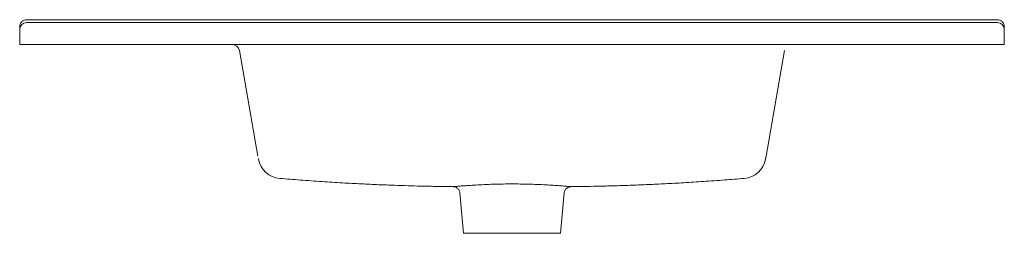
# Model space of a CAD drawing. Header units: millimetres. Extents: x 4541.063 to 4541.773, y 2348.262 to 2348.416.
import ezdxf

# ---------------------------------------------------------------- set-up
doc = ezdxf.new("R2010")
doc.units = ezdxf.units.MM
doc.layers.add('SANINDUSA', color=3, linetype='Continuous')

msp = doc.modelspace()

# ---------------------------------------------------------------- linework, layer by layer
at = {"layer": 'SANINDUSA', "linetype": 'Continuous', "lineweight": 15}
for p, q in [((4541.06339, 2348.40894), (4541.06339, 2348.41094)), ((4541.06839, 2348.41594), (4541.76839, 2348.41594)), ((4541.06839, 2348.41394), (4541.76839, 2348.41394)), ((4541.77339, 2348.41094), (4541.77339, 2348.40894)), ((4541.06339, 2348.39794), (4541.06339, 2348.40894)), ((4541.77339, 2348.40894), (4541.77339, 2348.39794)), ((4541.06839, 2348.39794), (4541.06339, 2348.39794)), ((4541.06839, 2348.39794), (4541.76839, 2348.39794)), ((4541.77339, 2348.39794), (4541.76839, 2348.39794)), ((4541.22179, 2348.39381), (4541.23523, 2348.31756)), ((4541.60155, 2348.31756), (4541.61499, 2348.39381)), ((4541.38085, 2348.291), (4541.38339, 2348.26194)), ((4541.45339, 2348.26194), (4541.45593, 2348.291)), ((4541.38339, 2348.26194), (4541.41839, 2348.26194)), ((4541.41839, 2348.26194), (4541.45339, 2348.26194))]:
    msp.add_line(p, q, dxfattribs=at)
for centre, radius, start, end in [((4541.06839, 2348.40894), 0.005, 90, 180), ((4541.76839, 2348.40894), 0.005, 0, 90), ((4541.21686, 2348.39294), 0.005, 10, 90), ((4541.25233, 2348.31845), 0.017, 189.99718, 265.5416), ((4541.58445, 2348.31845), 0.017, 274.47741, 350.00258)]:
    msp.add_arc(centre, radius, start, end, dxfattribs=at)
for points, knots in [([(4541.06339, 2348.41094), (4541.06339, 2348.41094), (4541.06339, 2348.41096), (4541.06339, 2348.411), (4541.06339, 2348.41109), (4541.0634, 2348.41133), (4541.06346, 2348.41186), (4541.06373, 2348.41292), (4541.06453, 2348.4143), (4541.06589, 2348.41537), (4541.06726, 2348.41587), (4541.06806, 2348.41592), (4541.06839, 2348.41594)], [0, 0, 0, 0, 0.001918, 0.005859, 0.015202, 0.038917, 0.096544, 0.224911, 0.463055, 0.709244, 0.881276, 1, 1, 1, 1]), ([(4541.77339, 2348.41094), (4541.77339, 2348.41094), (4541.77339, 2348.41096), (4541.77339, 2348.411), (4541.77339, 2348.41109), (4541.77338, 2348.41133), (4541.77332, 2348.41186), (4541.77305, 2348.41292), (4541.77225, 2348.4143), (4541.77089, 2348.41537), (4541.76952, 2348.41587), (4541.76872, 2348.41592), (4541.76839, 2348.41594)], [0, 0, 0, 0, 0.001918, 0.005859, 0.015202, 0.038917, 0.096544, 0.224911, 0.463055, 0.709244, 0.881276, 1, 1, 1, 1]), ([(4541.23552, 2348.31592), (4541.23555, 2348.31573), (4541.23559, 2348.3155), (4541.23559, 2348.31553), (4541.23559, 2348.3155)], [0, 0, 0, 0, 0.776677, 1, 1, 1, 1]), ([(4541.60119, 2348.3155), (4541.60119, 2348.31553), (4541.60119, 2348.3155), (4541.60124, 2348.31577), (4541.60126, 2348.31592)], [0, 0, 0, 0, 0.400499, 1, 1, 1, 1]), ([(4541.60126, 2348.31592), (4541.60126, 2348.31593), (4541.60129, 2348.31607), (4541.60139, 2348.31664), (4541.60146, 2348.31704), (4541.60155, 2348.31756)], [0, 0, 0, 0, 0.5, 0.5, 1, 1, 1, 1]), ([(4541.25101, 2348.30151), (4541.25591, 2348.30111), (4541.26604, 2348.30027), (4541.28107, 2348.29922), (4541.29573, 2348.2983), (4541.30932, 2348.29757), (4541.32183, 2348.297), (4541.33308, 2348.29656), (4541.34311, 2348.29623), (4541.35195, 2348.29598), (4541.35984, 2348.29581), (4541.36677, 2348.29568), (4541.37208, 2348.2956), (4541.37507, 2348.29557), (4541.37607, 2348.29556)], [0, 0, 0, 0, 0.117591, 0.243581, 0.360895, 0.469555, 0.569579, 0.660982, 0.739275, 0.80992, 0.872922, 0.928286, 0.976014, 1, 1, 1, 1]), ([(4541.37607, 2348.29557), (4541.37607, 2348.29557), (4541.37605, 2348.29557), (4541.37738, 2348.29569), (4541.37988, 2348.2959), (4541.38356, 2348.29619), (4541.38818, 2348.29651), (4541.3937, 2348.29685), (4541.39988, 2348.29715), (4541.40662, 2348.29738), (4541.41282, 2348.2975), (4541.4183, 2348.29753), (4541.4237, 2348.2975), (4541.42989, 2348.29739), (4541.43654, 2348.29716), (4541.44274, 2348.29687), (4541.44823, 2348.29653), (4541.45293, 2348.29621), (4541.45665, 2348.29592), (4541.45926, 2348.2957), (4541.46068, 2348.29558), (4541.46071, 2348.29557), (4541.46072, 2348.29557)], [0, 0, 0, 0, 0.032672, 0.085808, 0.140542, 0.193777, 0.248582, 0.302, 0.356968, 0.410341, 0.465232, 0.499919, 0.535009, 0.588042, 0.642561, 0.695456, 0.749846, 0.802935, 0.857573, 0.910798, 0.965624, 1, 1, 1, 1]), ([(4541.46072, 2348.29556), (4541.46182, 2348.29557), (4541.46566, 2348.29561), (4541.4727, 2348.29572), (4541.48231, 2348.29592), (4541.49331, 2348.29621), (4541.50489, 2348.2966), (4541.51693, 2348.29708), (4541.52926, 2348.29767), (4541.54256, 2348.29839), (4541.55682, 2348.29929), (4541.57133, 2348.30032), (4541.58109, 2348.30112), (4541.58577, 2348.30151)], [0, 0, 0, 0, 0.026279, 0.091991, 0.168768, 0.256615, 0.355543, 0.446456, 0.545084, 0.651439, 0.765537, 0.887399, 1, 1, 1, 1]), ([(4541.37607, 2348.29556), (4541.37611, 2348.29556), (4541.37631, 2348.29555), (4541.37677, 2348.29549), (4541.37751, 2348.29532), (4541.37841, 2348.29492), (4541.37929, 2348.29427), (4541.38005, 2348.2934), (4541.38056, 2348.29239), (4541.38084, 2348.29156), (4541.38083, 2348.29108), (4541.38083, 2348.29101)], [0, 0, 0, 0, 0.014453, 0.088711, 0.191402, 0.329978, 0.495798, 0.643326, 0.803292, 0.967713, 1, 1, 1, 1]), ([(4541.45593, 2348.29098), (4541.45599, 2348.29138), (4541.4561, 2348.29215), (4541.45659, 2348.29316), (4541.45721, 2348.29398), (4541.45791, 2348.2946), (4541.45863, 2348.29504), (4541.45932, 2348.29532), (4541.45994, 2348.29548), (4541.46041, 2348.29555), (4541.46066, 2348.29555), (4541.46073, 2348.29556)], [0, 0, 0, 0, 0.1641989, 0.3192832, 0.4594995, 0.587179, 0.7028197, 0.8059313, 0.895215, 0.9684208, 1, 1, 1, 1])]:
    msp.add_open_spline(points, degree=3, knots=knots, dxfattribs=at)

doc.saveas('drawing.dxf')
